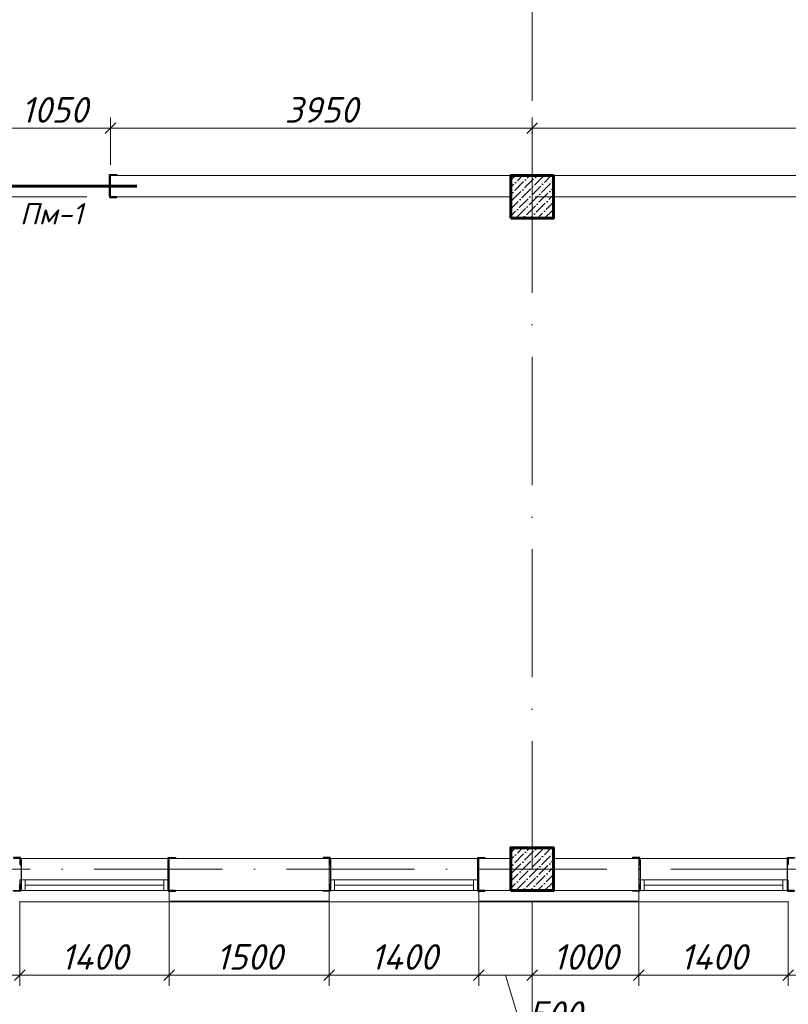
# Model space of a CAD drawing. Header units: millimetres. Extents: x 363306 to 7757304, y 1022887 to 1207196.
# Tile 138 of 256: x 931262 to 938462, y 1068771 to 1077997. Entities that reach past the tile are written whole.
import ezdxf
from ezdxf import colors
from ezdxf.entities.mleader import LeaderData, LeaderLine
from ezdxf.math import Vec2, Vec3

# ---------------------------------------------------------------- set-up
doc = ezdxf.new("R2010")
doc.units = ezdxf.units.MM
doc.linetypes.add('ACAD_ISO10W100', pattern=[18, 12, -3, 0, -3])
doc.layers.add('0 @ 100', color=7, linetype='Continuous')
doc.layers.add('kcd_tx', color=7, linetype='Continuous')
for name, color, linetype, lineweight in [('5   0.30', 1, 'Continuous', 30), ('ACO-текст', 7, 'Continuous', 20), ('размеры', 12, 'Continuous', 15)]:
    doc.layers.add(name, color=color, linetype=linetype, lineweight=lineweight)
doc.styles.add('ISOCPEUR', font='isocpeur.TTF')
doc.styles.add('PDF ISOCPEUR Italic', font='isocpeui.ttf')
doc.styles.get("Standard").update_dxf_attribs({"font": 'isocpeui.ttf'})
doc.styles.add('ГОСТ 2.304', font='isocpeui.ttf')
doc.dimstyles.new('Санжар', dxfattribs={"dimtxt": 240, "dimasz": 200, "dimexe": 200, "dimexo": 200, "dimgap": 50, "dimtad": 1, "dimdec": 0, "dimtxsty": 'Standard', "dimblk": 'OBLIQUE', "dimcen": 2.5, "dimdle": 200, "dimclrd": 152, "dimclre": 152, "dimclrt": 152, "dimadec": 0, "dimazin": 0, "dimtfac": 1, "dimtdec": 0, "dimtmove": 0, "dimatfit": 3, "dimldrblk": 'OBLIQUE', "dimfxl": 0, "dimlwd": 0, "dimlwe": 0, "dimarcsym": 0})

# ---------------------------------------------------------------- blocks, each defined once
blk = doc.blocks.new('*U25')
at = {"color": 0, "linetype": 'ByBlock', "lineweight": -2, "ltscale": 100}
blk.add_lwpolyline([(0, 0), (63, 0), (63, 2.7, 0.414214), (60.7, 5), (12, 5, -0.414214), (5, 12), (5, 60.7, 0.414214), (2.7, 63), (0, 63)], format="xyb", close=True, dxfattribs=at)
blk = doc.blocks.new('_Oblique')
at = {"color": 0, "linetype": 'ByBlock', "lineweight": -2}
blk.add_line((-0.5, -0.5), (0.5, 0.5), dxfattribs=at)
blk = doc.blocks.new('*D724')
at = {"layer": 'Defpoints', "color": 0, "lineweight": 25, "transparency": 16777216}
for p in [(932112.3, 1076982.1), (931062.3, 1076537), (932112.3, 1076537)]:
    blk.add_point(p, dxfattribs=at)
at = {"layer": 'kcd_tx', "lineweight": 0, "transparency": 16777216}
for p, q in [((931062.3, 1076637), (931062.3, 1077082.1)), ((932112.3, 1076637), (932112.3, 1077082.1)), ((930962.3, 1076982.1), (932212.3, 1076982.1))]:
    blk.add_line(p, q, dxfattribs=at)
at = {"layer": 'kcd_tx', "lineweight": 0, "transparency": 16777216, "xscale": 100, "yscale": 100, "zscale": 100, "rotation": 180}
blk.add_blockref('_Oblique', (931062.3, 1076982.1), dxfattribs=at)
at = {"layer": 'kcd_tx', "lineweight": 0, "transparency": 16777216, "xscale": 100, "yscale": 100, "zscale": 100}
blk.add_blockref('_Oblique', (932112.3, 1076982.1), dxfattribs=at)
at = {"layer": 'kcd_tx', "lineweight": 30, "transparency": 16777216, "insert": (931587.3, 1077152.1), "char_height": 240, "attachment_point": 5}
blk.add_mtext('1050', dxfattribs=at)
blk = doc.blocks.new('*D725')
at = {"layer": 'Defpoints', "color": 0, "lineweight": 25, "transparency": 16777216}
for p in [(936062.3, 1076982.1), (932112.3, 1076537), (936062.3, 1076537)]:
    blk.add_point(p, dxfattribs=at)
at = {"layer": 'kcd_tx', "lineweight": 0, "transparency": 16777216}
for p, q in [((932112.3, 1076637), (932112.3, 1077082.1)), ((936062.3, 1076637), (936062.3, 1077082.1)), ((932012.3, 1076982.1), (936162.3, 1076982.1))]:
    blk.add_line(p, q, dxfattribs=at)
at = {"layer": 'kcd_tx', "lineweight": 0, "transparency": 16777216, "xscale": 100, "yscale": 100, "zscale": 100, "rotation": 180}
blk.add_blockref('_Oblique', (932112.3, 1076982.1), dxfattribs=at)
at = {"layer": 'kcd_tx', "lineweight": 0, "transparency": 16777216, "xscale": 100, "yscale": 100, "zscale": 100}
blk.add_blockref('_Oblique', (936062.3, 1076982.1), dxfattribs=at)
at = {"layer": 'kcd_tx', "lineweight": 30, "transparency": 16777216, "insert": (934087.3, 1077152.1), "char_height": 240, "attachment_point": 5}
blk.add_mtext('3950', dxfattribs=at)
blk = doc.blocks.new('*D726')
at = {"layer": 'Defpoints', "color": 0, "lineweight": 25, "transparency": 16777216}
for p in [(943562.3, 1076982.1), (936062.3, 1076537), (943562.3, 1076537)]:
    blk.add_point(p, dxfattribs=at)
at = {"layer": 'kcd_tx', "lineweight": 0, "transparency": 16777216}
for p, q in [((936062.3, 1076637), (936062.3, 1077082.1)), ((943562.3, 1076637), (943562.3, 1077082.1)), ((935962.3, 1076982.1), (943662.3, 1076982.1))]:
    blk.add_line(p, q, dxfattribs=at)
at = {"layer": 'kcd_tx', "lineweight": 0, "transparency": 16777216, "xscale": 100, "yscale": 100, "zscale": 100, "rotation": 180}
blk.add_blockref('_Oblique', (936062.3, 1076982.1), dxfattribs=at)
at = {"layer": 'kcd_tx', "lineweight": 0, "transparency": 16777216, "xscale": 100, "yscale": 100, "zscale": 100}
blk.add_blockref('_Oblique', (943562.3, 1076982.1), dxfattribs=at)
at = {"layer": 'kcd_tx', "lineweight": 30, "transparency": 16777216, "insert": (939812.3, 1077153.7), "char_height": 240, "attachment_point": 5}
blk.add_mtext('7500', dxfattribs=at)
blk = doc.blocks.new('*D679')
at = {"layer": 'Defpoints', "color": 0, "lineweight": 25, "ltscale": 100, "transparency": 16777216}
for p in [(930062.3, 1069837), (931262.3, 1069837), (931262.3, 1069044.4)]:
    blk.add_point(p, dxfattribs=at)
at = {"layer": 'kcd_tx', "lineweight": 0, "ltscale": 100, "transparency": 16777216}
for p, q in [((930062.3, 1069737), (930062.3, 1068944.4)), ((931262.3, 1069737), (931262.3, 1068944.4)), ((929962.3, 1069044.4), (931362.3, 1069044.4))]:
    blk.add_line(p, q, dxfattribs=at)
at = {"layer": 'kcd_tx', "lineweight": 0, "ltscale": 100, "transparency": 16777216, "xscale": 100, "yscale": 100, "zscale": 100, "rotation": 180}
blk.add_blockref('_Oblique', (930062.3, 1069044.4), dxfattribs=at)
at = {"layer": 'kcd_tx', "lineweight": 0, "ltscale": 100, "transparency": 16777216, "xscale": 100, "yscale": 100, "zscale": 100}
blk.add_blockref('_Oblique', (931262.3, 1069044.4), dxfattribs=at)
at = {"layer": 'kcd_tx', "lineweight": 15, "ltscale": 100, "transparency": 16777216, "insert": (930662.3, 1069214.4), "char_height": 240, "attachment_point": 5}
blk.add_mtext('1200', dxfattribs=at)
blk = doc.blocks.new('*D448')
at = {"layer": 'Defpoints', "color": 0, "lineweight": 25, "transparency": 16777216}
for p in [(931262.3, 1069837), (932662.3, 1069837), (932662.3, 1069044.4)]:
    blk.add_point(p, dxfattribs=at)
at = {"layer": 'kcd_tx', "lineweight": 0, "transparency": 16777216}
for p, q in [((931262.3, 1069737), (931262.3, 1068944.4)), ((932662.3, 1069737), (932662.3, 1068944.4)), ((931162.3, 1069044.4), (932762.3, 1069044.4))]:
    blk.add_line(p, q, dxfattribs=at)
at = {"layer": 'kcd_tx', "lineweight": 0, "transparency": 16777216, "xscale": 100, "yscale": 100, "zscale": 100, "rotation": 180}
blk.add_blockref('_Oblique', (931262.3, 1069044.4), dxfattribs=at)
at = {"layer": 'kcd_tx', "lineweight": 0, "transparency": 16777216, "xscale": 100, "yscale": 100, "zscale": 100}
blk.add_blockref('_Oblique', (932662.3, 1069044.4), dxfattribs=at)
at = {"layer": 'kcd_tx', "lineweight": 30, "transparency": 16777216, "insert": (931962.3, 1069214.4), "char_height": 240, "attachment_point": 5}
blk.add_mtext('1400', dxfattribs=at)
blk = doc.blocks.new('*D449')
at = {"layer": 'Defpoints', "color": 0, "lineweight": 25, "transparency": 16777216}
for p in [(932662.3, 1069837), (934162.3, 1069837), (934162.3, 1069044.4)]:
    blk.add_point(p, dxfattribs=at)
at = {"layer": 'kcd_tx', "lineweight": 0, "transparency": 16777216}
for p, q in [((932662.3, 1069737), (932662.3, 1068944.4)), ((934162.3, 1069737), (934162.3, 1068944.4)), ((932562.3, 1069044.4), (934262.3, 1069044.4))]:
    blk.add_line(p, q, dxfattribs=at)
at = {"layer": 'kcd_tx', "lineweight": 0, "transparency": 16777216, "xscale": 100, "yscale": 100, "zscale": 100, "rotation": 180}
blk.add_blockref('_Oblique', (932662.3, 1069044.4), dxfattribs=at)
at = {"layer": 'kcd_tx', "lineweight": 0, "transparency": 16777216, "xscale": 100, "yscale": 100, "zscale": 100}
blk.add_blockref('_Oblique', (934162.3, 1069044.4), dxfattribs=at)
at = {"layer": 'kcd_tx', "lineweight": 30, "transparency": 16777216, "insert": (933412.3, 1069214.4), "char_height": 240, "attachment_point": 5}
blk.add_mtext('1500', dxfattribs=at)
blk = doc.blocks.new('*D450')
at = {"layer": 'Defpoints', "color": 0, "lineweight": 25, "transparency": 16777216}
for p in [(934162.3, 1069837), (935562.3, 1069837.1), (935562.3, 1069044.4)]:
    blk.add_point(p, dxfattribs=at)
at = {"layer": 'kcd_tx', "lineweight": 0, "transparency": 16777216}
for p, q in [((934162.3, 1069737), (934162.3, 1068944.4)), ((935562.3, 1069737.1), (935562.3, 1068944.4)), ((934062.3, 1069044.4), (935662.3, 1069044.4))]:
    blk.add_line(p, q, dxfattribs=at)
at = {"layer": 'kcd_tx', "lineweight": 0, "transparency": 16777216, "xscale": 100, "yscale": 100, "zscale": 100, "rotation": 180}
blk.add_blockref('_Oblique', (934162.3, 1069044.4), dxfattribs=at)
at = {"layer": 'kcd_tx', "lineweight": 0, "transparency": 16777216, "xscale": 100, "yscale": 100, "zscale": 100}
blk.add_blockref('_Oblique', (935562.3, 1069044.4), dxfattribs=at)
at = {"layer": 'kcd_tx', "lineweight": 30, "transparency": 16777216, "insert": (934862.3, 1069214.4), "char_height": 240, "attachment_point": 5}
blk.add_mtext('1400', dxfattribs=at)
blk = doc.blocks.new('*D451')
at = {"layer": 'Defpoints', "color": 0, "lineweight": 25, "transparency": 16777216}
for p in [(935562.3, 1069837.1), (936062.3, 1069837), (936062.3, 1069044.4)]:
    blk.add_point(p, dxfattribs=at)
at = {"layer": 'kcd_tx', "lineweight": 0, "transparency": 16777216}
for p, q in [((935562.3, 1069737.1), (935562.3, 1068944.4)), ((936062.3, 1069737), (936062.3, 1068944.4)), ((935462.3, 1069044.4), (936162.3, 1069044.4)), ((935812.3, 1069044.4), (935972.8, 1068509.4)), ((935972.8, 1068509.4), (936582.6, 1068509.4))]:
    blk.add_line(p, q, dxfattribs=at)
at = {"layer": 'kcd_tx', "lineweight": 0, "transparency": 16777216, "xscale": 100, "yscale": 100, "zscale": 100, "rotation": 180}
blk.add_blockref('_Oblique', (935562.3, 1069044.4), dxfattribs=at)
at = {"layer": 'kcd_tx', "lineweight": 0, "transparency": 16777216, "xscale": 100, "yscale": 100, "zscale": 100}
blk.add_blockref('_Oblique', (936062.3, 1069044.4), dxfattribs=at)
at = {"layer": 'kcd_tx', "lineweight": 30, "transparency": 16777216, "insert": (936277.7, 1068679.4), "char_height": 240, "attachment_point": 5}
blk.add_mtext('500', dxfattribs=at)
blk = doc.blocks.new('*D452')
at = {"layer": 'Defpoints', "color": 0, "lineweight": 25, "transparency": 16777216}
for p in [(936062.3, 1069837), (937062.3, 1069837), (937062.3, 1069044.4)]:
    blk.add_point(p, dxfattribs=at)
at = {"layer": 'kcd_tx', "lineweight": 0, "transparency": 16777216}
for p, q in [((936062.3, 1069737), (936062.3, 1068944.4)), ((937062.3, 1069737), (937062.3, 1068944.4)), ((935962.3, 1069044.4), (937162.3, 1069044.4))]:
    blk.add_line(p, q, dxfattribs=at)
at = {"layer": 'kcd_tx', "lineweight": 0, "transparency": 16777216, "xscale": 100, "yscale": 100, "zscale": 100, "rotation": 180}
blk.add_blockref('_Oblique', (936062.3, 1069044.4), dxfattribs=at)
at = {"layer": 'kcd_tx', "lineweight": 0, "transparency": 16777216, "xscale": 100, "yscale": 100, "zscale": 100}
blk.add_blockref('_Oblique', (937062.3, 1069044.4), dxfattribs=at)
at = {"layer": 'kcd_tx', "lineweight": 30, "transparency": 16777216, "insert": (936562.3, 1069214.4), "char_height": 240, "attachment_point": 5}
blk.add_mtext('1000', dxfattribs=at)
blk = doc.blocks.new('*D453')
at = {"layer": 'Defpoints', "color": 0, "lineweight": 25, "transparency": 16777216}
for p in [(937062.3, 1069837), (938462.3, 1069837), (938462.3, 1069044.4)]:
    blk.add_point(p, dxfattribs=at)
at = {"layer": 'kcd_tx', "lineweight": 0, "transparency": 16777216}
for p, q in [((937062.3, 1069737), (937062.3, 1068944.4)), ((938462.3, 1069737), (938462.3, 1068944.4)), ((936962.3, 1069044.4), (938562.3, 1069044.4))]:
    blk.add_line(p, q, dxfattribs=at)
at = {"layer": 'kcd_tx', "lineweight": 0, "transparency": 16777216, "xscale": 100, "yscale": 100, "zscale": 100, "rotation": 180}
blk.add_blockref('_Oblique', (937062.3, 1069044.4), dxfattribs=at)
at = {"layer": 'kcd_tx', "lineweight": 0, "transparency": 16777216, "xscale": 100, "yscale": 100, "zscale": 100}
blk.add_blockref('_Oblique', (938462.3, 1069044.4), dxfattribs=at)
at = {"layer": 'kcd_tx', "lineweight": 30, "transparency": 16777216, "insert": (937762.3, 1069214.4), "char_height": 240, "attachment_point": 5}
blk.add_mtext('1400', dxfattribs=at)
blk = doc.blocks.new('*D454')
at = {"layer": 'Defpoints', "color": 0, "lineweight": 25, "transparency": 16777216}
for p in [(938462.3, 1069837), (939462.3, 1069837), (939462.3, 1069044.4)]:
    blk.add_point(p, dxfattribs=at)
at = {"layer": 'kcd_tx', "lineweight": 0, "transparency": 16777216}
for p, q in [((938462.3, 1069737), (938462.3, 1068944.4)), ((939462.3, 1069737), (939462.3, 1068944.4)), ((938362.3, 1069044.4), (939562.3, 1069044.4))]:
    blk.add_line(p, q, dxfattribs=at)
at = {"layer": 'kcd_tx', "lineweight": 0, "transparency": 16777216, "xscale": 100, "yscale": 100, "zscale": 100, "rotation": 180}
blk.add_blockref('_Oblique', (938462.3, 1069044.4), dxfattribs=at)
at = {"layer": 'kcd_tx', "lineweight": 0, "transparency": 16777216, "xscale": 100, "yscale": 100, "zscale": 100}
blk.add_blockref('_Oblique', (939462.3, 1069044.4), dxfattribs=at)
at = {"layer": 'kcd_tx', "lineweight": 30, "transparency": 16777216, "insert": (938962.3, 1069214.4), "char_height": 240, "attachment_point": 5}
blk.add_mtext('1000', dxfattribs=at)
blk = doc.blocks.new('trgrw')
at = {"layer": '5   0.30', "color": 3, "lineweight": 30, "ltscale": 200}
for p, q in [((626896.9, 1818052.1), (626896.9, 1817767.9)), ((628272.5, 1818052.1), (628272.5, 1817767.9))]:
    blk.add_line(p, q, dxfattribs=at)
at = {"layer": '5   0.30', "color": 3, "lineweight": 30, "ltscale": 200, "yscale": 1.05763968, "zscale": 1.05763968, "rotation": 180}
for p, xscale in [((626892.8, 1818068.4), 1.05763968), ((628276.6, 1818068.4), -1.05763968)]:
    blk.add_blockref('*U25', p, dxfattribs=dict(at, xscale=xscale))
at = {"layer": '5   0.30', "color": 3, "lineweight": 30, "ltscale": 200, "extrusion": (0, 0, -1), "yscale": 1.05763968, "zscale": -1.05763968}
for p, xscale in [((-626892.8, 1817753.5), 1.05763968), ((-628276.6, 1817753.5), -1.05763968)]:
    blk.add_blockref('*U25', p, dxfattribs=dict(at, xscale=xscale))
ml = blk.add_multileader_mtext('Standard')
ml.set_content('{\\fISOCPEUR|b0|i1|c204|p34;\\C5;Ст-1}', color=256, style='ISOCPEUR')
ml.set_leader_properties()
ml.build(insert=Vec2(0, 0))
ml.multileader.update_dxf_attribs({"text_left_attachment_type": 6, "text_right_attachment_type": 6, "dogleg_length": 0.208, "arrow_head_size": 187.5, "scale": 100})
ctx = ml.context
ctx.base_point, ctx.scale, ctx.char_height, ctx.arrow_head_size, ctx.landing_gap_size, ctx.plane_origin = Vec3(627318.1, 1818508.9), 100, 200, 187.5, 0, Vec3(631522.8, 1819982)
ctx.left_attachment, ctx.right_attachment, ctx.text_align_type = 6, 6, 1
notes = []
notes.append((ctx, [(1, (1, 1, 0), (627915.4, 1818508.9), (-1, 0), 20.8, [(2, [(626892.8, 1818068.4)], 0, []), (1, [(628295.3, 1818060), (628295.3, 1818060)], 0, [])])]))
ctx.mtext.insert, ctx.mtext.alignment, ctx.mtext.flow_direction = Vec3(627606.4, 1818748.9), 2, 5
for ctx, leaders in notes:
    for number, flags, end, landing, length, lines in leaders:
        leader = LeaderData()
        leader.index, (leader.has_last_leader_line, leader.has_dogleg_vector, leader.attachment_direction) = number, flags
        leader.last_leader_point, leader.dogleg_vector, leader.dogleg_length = Vec3(end), Vec3(landing), length
        for number, points, colour, breaks in lines:
            line = LeaderLine()
            line.index, line.vertices, line.color, line.breaks = number, Vec3.list(points), colors.encode_raw_color(colour), breaks
            leader.lines.append(line)
        ctx.leaders.append(leader)
blk = doc.blocks.new('4r5tw5r4w')
at = {"color": 116, "lineweight": 0, "true_color": 0x136734, "const_width": 30}
blk.add_lwpolyline([(623234.7, 1824060), (624784.7, 1824060)], dxfattribs=at)
at = {"layer": '5   0.30', "color": 5, "lineweight": 30, "ltscale": 200}
for p, q in [((623496.9, 1824152.1), (623496.9, 1823967.9)), ((624522.5, 1824152.1), (624522.5, 1823967.9))]:
    blk.add_line(p, q, dxfattribs=at)
at = {"layer": '5   0.30', "color": 5, "lineweight": 30, "ltscale": 200, "yscale": 1.05763968, "zscale": 1.05763968, "rotation": 180}
for p, xscale in [((623492.8, 1824168.4), 1.05763968), ((624526.6, 1824168.4), -1.05763968)]:
    blk.add_blockref('*U25', p, dxfattribs=dict(at, xscale=xscale))
at = {"layer": '5   0.30', "color": 5, "lineweight": 30, "ltscale": 200, "extrusion": (0, 0, -1), "yscale": 1.05763968, "zscale": -1.05763968}
for p, xscale in [((-623492.8, 1823953.5), 1.05763968), ((-624526.6, 1823953.5), -1.05763968)]:
    blk.add_blockref('*U25', p, dxfattribs=dict(at, xscale=xscale))
at = {"color": 18, "lineweight": 0, "true_color": 0x000000, "insert": (623686.5, 1823701.3), "char_height": 200, "width": 262.818, "attachment_point": 7}
blk.add_mtext('{\\C116;\\c3434259;Пм-1}', dxfattribs=at)
ml = blk.add_multileader_mtext('Standard')
ml.set_content('{\\fISOCPEUR|b0|i1|c204|p34;\\C5;Ст-5}', color=256, style='ISOCPEUR')
ml.set_leader_properties()
ml.build(insert=Vec2(0, 0))
ml.multileader.update_dxf_attribs({"text_left_attachment_type": 6, "text_right_attachment_type": 6, "dogleg_length": 0.208, "arrow_head_size": 187.5, "scale": 100})
ctx = ml.context
ctx.base_point, ctx.scale, ctx.char_height, ctx.arrow_head_size, ctx.landing_gap_size, ctx.plane_origin = Vec3(623732.9, 1823355.9), 100, 200, 187.5, 0, Vec3(628122.8, 1822037.9)
ctx.left_attachment, ctx.right_attachment, ctx.text_align_type = 6, 6, 1
notes = []
notes.append((ctx, [(1, (1, 1, 0), (624361.3, 1823355.9), (-1, 0), 20.8, [(2, [(623492.8, 1823951.5)], 0, []), (1, [(624545.3, 1823960), (624545.3, 1823960)], 0, [])])]))
ctx.mtext.insert, ctx.mtext.alignment, ctx.mtext.flow_direction = Vec3(624036.7, 1823595.9), 2, 5
for ctx, leaders in notes:
    for number, flags, end, landing, length, lines in leaders:
        leader = LeaderData()
        leader.index, (leader.has_last_leader_line, leader.has_dogleg_vector, leader.attachment_direction) = number, flags
        leader.last_leader_point, leader.dogleg_vector, leader.dogleg_length = Vec3(end), Vec3(landing), length
        for number, points, colour, breaks in lines:
            line = LeaderLine()
            line.index, line.vertices, line.color, line.breaks = number, Vec3.list(points), colors.encode_raw_color(colour), breaks
            leader.lines.append(line)
        ctx.leaders.append(leader)

msp = doc.modelspace()

# ---------------------------------------------------------------- hatches: boundary and pattern name
at = {"ltscale": 100}
h = msp.add_hatch(dxfattribs=at)
h.set_pattern_fill('ANSI36', color=256, scale=15, style=0)
h.set_pattern_definition([(45, (-16107900.283, 10259367.04), (25.25697034, 92.60889125), [119.0625, -23.8125, 0, -23.8125])])
h.paths.add_polyline_path([(936262.268, 1076537.041), (935862.268, 1076537.041), (935862.268, 1076137.041), (936262.268, 1076137.041)])
h = msp.add_hatch(dxfattribs=at)
h.set_pattern_fill('ANSI36', color=256, scale=15, style=0)
h.set_pattern_definition([(45, (-16107900.283, 10253067.04), (25.25697034, 92.60889125), [119.0625, -23.8125, 0, -23.8125])])
h.paths.add_polyline_path([(936262.268, 1070237.041), (935862.268, 1070237.041), (935862.268, 1069837.041), (936262.268, 1069837.041)])

# ---------------------------------------------------------------- linework, layer by layer
at = {"color": 1, "linetype": 'ACAD_ISO10W100', "lineweight": 9, "ltscale": 100}
for p, q in [((936062.268, 1085637.041), (936062.268, 1065521.995)), ((953492.268, 1076337.041), (923748.61, 1076337.041)), ((952962.268, 1070037.041), (923748.61, 1070037.041))]:
    msp.add_line(p, q, dxfattribs=at)
at = {"lineweight": 0, "ltscale": 100}
for p, q in [((939662.268, 1076537.041), (932112.268, 1076537.041)), ((932112.268, 1076337.041), (932112.268, 1076537.041)), ((935862.268, 1076337.041), (932112.268, 1076337.041)), ((939262.268, 1076337.041), (936262.268, 1076337.041)), ((932662.268, 1070137.041), (931262.268, 1070137.041)), ((932662.268, 1070137.041), (934162.268, 1070137.041)), ((932662.268, 1070137.041), (932662.268, 1069837.041)), ((934162.268, 1070137.041), (934162.268, 1069837.041)), ((935562.268, 1070137.041), (934162.268, 1070137.041)), ((935562.268, 1070137.041), (935862.268, 1070137.041)), ((935562.268, 1070137.041), (935562.268, 1069837.041)), ((936262.268, 1070137.041), (937062.268, 1070137.041)), ((937062.268, 1070137.041), (937062.268, 1069837.041)), ((938462.268, 1070137.041), (937062.268, 1070137.041)), ((932662.268, 1069837.041), (934162.268, 1069837.041)), ((935562.268, 1069837.041), (937062.268, 1069837.041)), ((932662.268, 1069730.041), (931262.268, 1069730.041)), ((935562.268, 1069730.041), (934162.268, 1069730.041)), ((938462.268, 1069730.041), (937062.268, 1069730.041))]:
    msp.add_line(p, q, dxfattribs=at)
at = {"color": 5, "lineweight": 0}
for p, q in [((932612.268, 1069937.041), (931312.268, 1069937.041)), ((935512.268, 1069937.041), (934212.268, 1069937.041)), ((938412.268, 1069937.041), (937112.268, 1069937.041)), ((932612.268, 1069887.041), (931312.268, 1069887.041)), ((932612.268, 1069837.041), (931312.268, 1069837.041)), ((935512.268, 1069887.041), (934212.268, 1069887.041)), ((935512.268, 1069837.041), (934212.268, 1069837.041)), ((938412.268, 1069887.041), (937112.268, 1069887.041)), ((938412.268, 1069837.041), (937112.268, 1069837.041))]:
    msp.add_line(p, q, dxfattribs=at)
for points in [[(931262.268, 1069937.041), (931312.268, 1069937.041), (931312.268, 1069837.041), (931262.268, 1069837.041)], [(932662.268, 1069937.041), (932612.268, 1069937.041), (932612.268, 1069837.041), (932662.268, 1069837.041)], [(934162.268, 1069937.041), (934212.268, 1069937.041), (934212.268, 1069837.041), (934162.268, 1069837.041)], [(935562.268, 1069937.041), (935512.268, 1069937.041), (935512.268, 1069837.041), (935562.268, 1069837.041)], [(937062.268, 1069937.041), (937112.268, 1069937.041), (937112.268, 1069837.041), (937062.268, 1069837.041)], [(938462.268, 1069937.041), (938412.268, 1069937.041), (938412.268, 1069837.041), (938462.268, 1069837.041)]]:
    msp.add_lwpolyline(points, close=True, dxfattribs=at)
at = {"color": 252, "lineweight": 0, "ltscale": 100}
for points in [[(932662.268, 1069837.041), (932662.268, 1069730.041)], [(934162.268, 1069837.041), (934162.268, 1069730.041)], [(935562.268, 1069837.041), (935562.268, 1069730.041)], [(936262.268, 1069837.041), (936262.268, 1069837.041)], [(937062.268, 1069837.041), (937062.268, 1069730.041)], [(932662.268, 1069730.041), (934162.268, 1069730.041)], [(935562.268, 1069730.041), (937062.268, 1069730.041)]]:
    msp.add_lwpolyline(points, dxfattribs=at)
at = {"color": 32, "lineweight": 0, "ltscale": 100}
for points in [[(932662.268, 1069737.041), (934162.268, 1069737.041)], [(935562.268, 1069737.041), (937062.268, 1069737.041)]]:
    msp.add_lwpolyline(points, dxfattribs=at)
at = {"layer": 'размеры', "lineweight": 60, "ltscale": 5}
for points in [[(935862.268, 1076137.041), (936262.268, 1076137.041), (936262.268, 1076537.041), (935862.268, 1076537.041)], [(935862.268, 1069837.041), (936262.268, 1069837.041), (936262.268, 1070237.041), (935862.268, 1070237.041)]]:
    msp.add_lwpolyline(points, close=True, dxfattribs=at)

# ---------------------------------------------------------------- block references
at = {"color": 18, "lineweight": 0, "true_color": 0x000000}
for name, p in [('4r5tw5r4w', (307577.576, -747622.929)), ('trgrw', (304377.576, -747922.929)), ('trgrw', (307277.576, -747922.929)), ('trgrw', (310177.576, -747922.929))]:
    msp.add_blockref(name, p, dxfattribs=at)

# ---------------------------------------------------------------- texts
at = {"layer": '0 @ 100', "color": 7, "insert": (761996.908, 1075986.433), "char_height": 318.940213, "width": 19697.5359, "attachment_point": 4, "style": 'ГОСТ 2.304'}
msp.add_mtext('\\pi5457.36288;{\\fISOCPEUR|b1|i1|c204|p34;Характеристика участка строительства:\\P\\pi0;\\P}Расчетная зимняя температура воздух 15 °С.\\PСкоростной напор ветра   - 38кг/м2.\\PВес снегового покрова    - 50кг/м2.\\PКлассификация зданий по функциональной пожарной опасности - Ф 4.1 \\PКоэффициент надежности по назначению - 0.95\\P\\P^IПроектом разработано подъёмник для мало мобильных граждан населения грузоподъемностью 250 кг. скоростью 0,25 см/с. Двери шахт подъёмника противопожарные с пределом огнестойкости El 30. Подъёмники оборудованы кабинами габаритами 1500х1500 мм, ширина дверей кабины обеспечивает проезд инвалидной коляски. Для экстренных случаев подъёмник оснащен дополнительным аккумулятором и механическим спуском для безопасного спуска пассажира в нулевую отметку. Так же в дверях подъёмника установлены замки датчики которые открываются с ключевыми картами, чтобы открыть двери подъёмника.\\P^IС внешней и внутренней стороны наружных стен предусмотрено обшивка из аквапанелей толщиной 12,5мм с утеплением из минераловатной ваты на кварцевой основе, А =0,040 Вт/мС, толщиной 100мм. (по теплотехническому расчету). Наружная отделка из органическое стекло.\\P^IПодрядчик обязан предоставить заказчику сертификаты соответствия и пожарной безопасности на фасадную систему и все применяемые в данной системе материалы и изделия.\\PКонструкции, изделия и материалы применены по действующим стандартам, ТУ, сертификатам. На путях эвакуации используются отделочные материалы, соответствующие требованиям п. 5.25 ШНК 2.01.02-04.\\PОтделка стен с внутренней стороны окраска водоэмульсионными красками светлых тонов. Во внутренней и наружной отделке использованы современные отделочные материалы используемые на территории Республики Узбекистан.\\P^IКрыша - скатная из металлических профилированных листов с полимерными покрытиями с обеих сторон толщ.0,55мм по металлическим конструкциям.\\P^IПо периметру наружных стен устраивается бетонная отмостка. Бетон кл.В 7,5 шириной 1000 мм, толщиной 50 мм по гравийному основанию толщиной 100 мм -150 мм.\\P^IВсе строительно-монтажные работы вести согласно указаний соответствующих строительных норм и проекта производства работ (П.П.Р.) на основании ШНК 3.01.01 - 03 и КМК 3.01.02 - 00.', dxfattribs=at)
at = {"layer": 'ACO-текст', "insert": (672490.308, 1084593.003), "char_height": 300, "width": 19682.58846, "attachment_point": 1, "style": 'PDF ISOCPEUR Italic'}
msp.add_mtext('\\pi-600,l900,t900;{\\H1.1429x;\\C0;Примечание:}\\P1.^IОбщие указания и грунтовые условия смотри на листе КP-7. \\P2.^IСоединения пересечений стержней арматуры выполнять вязаными стальной  отожженной проволокой d=0.8-1.0мм.\\P3.^IСтыки арматуры должны иметь длину перепуска  L=600мм для d=16А400, L=800мм для d=20А400, L=900мм для d=22А400 \\P4.^IСтыки стержней внахлестку должны располагаться вразбежку. При этом площадь сечения рабочих стержней, стыкуемых в одном месте, должна быть не более 50% общей плошади сечения арматуры. \\P5.^IУказания по выполнению арматурных, опалубочных, бетонных работ, допуски при установке арматуры и опалубки, устройству рабочих швов, уходу за бетоном см. КМК 3.03.01-98.', dxfattribs=at)

# ---------------------------------------------------------------- dimensions: what is measured, and where the dimension line sits
at = {"layer": 'kcd_tx', "color": 244, "lineweight": 30, "true_color": 0x991b1e}
for base, p1, p2, picture, middle in [((932112.268, 1076982.107), (931062.268, 1076537.041), (932112.268, 1076537.041), '*D724', (931587.268, 1077152.107)), ((936062.268, 1076982.107), (932112.268, 1076537.041), (936062.268, 1076537.041), '*D725', (934087.268, 1077152.107)), ((943562.268, 1076982.107), (936062.268, 1076537.041), (943562.268, 1076537.041), '*D726', (939812.268, 1077153.653)), ((932662.289, 1069044.356), (931262.268, 1069837.041), (932662.289, 1069837.041), '*D448', (931962.278, 1069214.356)), ((934162.268, 1069044.356), (932662.289, 1069837.041), (934162.268, 1069837.041), '*D449', (933412.278, 1069214.356)), ((935562.268, 1069044.356), (934162.268, 1069837.041), (935562.268, 1069837.062), '*D450', (934862.268, 1069214.356)), ((936062.268, 1069044.356), (935562.268, 1069837.062), (936062.268, 1069837.041), '*D451', (936022.768, 1068679.356)), ((937062.268, 1069044.356), (936062.268, 1069837.041), (937062.268, 1069837.041), '*D452', (936562.268, 1069214.356)), ((938462.268, 1069044.356), (937062.268, 1069837.041), (938462.268, 1069837.041), '*D453', (937762.268, 1069214.356)), ((939462.268, 1069044.356), (938462.268, 1069837.041), (939462.268, 1069837.041), '*D454', (938962.268, 1069214.356))]:
    dim = msp.add_linear_dim(base=base, p1=p1, p2=p2, dimstyle='Санжар', override={"dimasz": 100, "dimexe": 100, "dimexo": 100, "dimdle": 100, "dimclrd": 256, "dimclre": 256, "dimclrt": 256, "dimtmove": 1, "dimfxl": 0, "dimarcsym": 2}, dxfattribs=at)
    dim.commit()
    dim.dimension.update_dxf_attribs({"geometry": picture, "text_midpoint": middle})
at = {"layer": 'kcd_tx', "color": 134, "lineweight": 15, "ltscale": 100}
dim = msp.add_linear_dim(base=(931262.268, 1069044.356), p1=(930062.268, 1069837.041), p2=(931262.268, 1069837.041), dimstyle='Санжар', override={"dimasz": 100, "dimexe": 100, "dimexo": 100, "dimdle": 100, "dimclrd": 256, "dimclre": 256, "dimclrt": 256, "dimtmove": 1, "dimfxl": 0, "dimarcsym": 2}, dxfattribs=at)
dim.commit()
dim.dimension.update_dxf_attribs({"geometry": '*D679', "text_midpoint": (930662.268, 1069214.356)})

doc.saveas('drawing.dxf')
